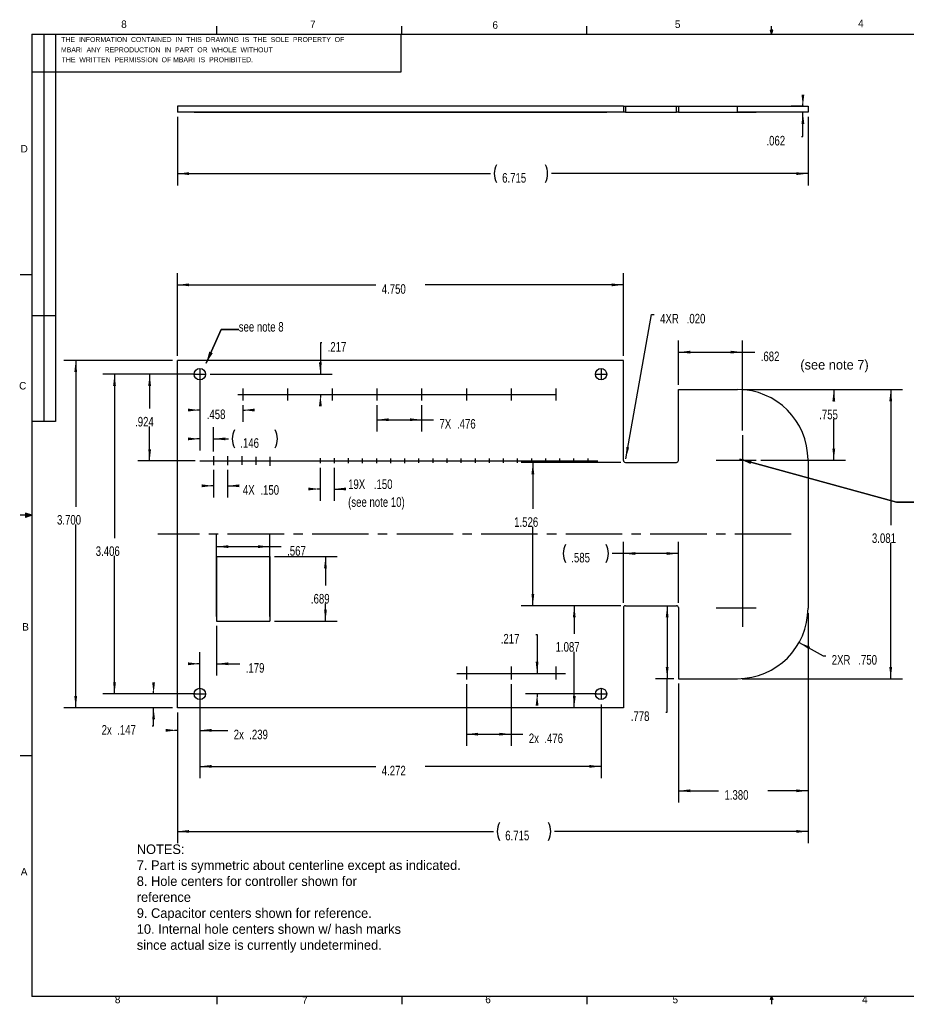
# Model space of a CAD drawing. Extents: x 0.5 to 16.5, y 0.3 to 10.8.
# Tile 1 of 3: x 0.5 to 9.9, y 0.3 to 10.8. Entities that reach past the tile are written whole.
import ezdxf

# ---------------------------------------------------------------- set-up
doc = ezdxf.new("R2010")
doc.units = 0
doc.header["$PDSIZE"] = -1
doc.linetypes.add('SLDCENTERLINES0', pattern=[0.75, 0.6, -0.05, 0.05, -0.05])
doc.layers.get('0').update_dxf_attribs({"linetype": 'CONTINUOUS'})
doc.layers.get('DEFPOINTS').update_dxf_attribs({"linetype": 'CONTINUOUS'})
doc.dimstyles.new('SLDDIMSTYLE0', dxfattribs={"dimtxt": 0.102, "dimasz": 0.125, "dimexe": 0.125, "dimexo": 0.0625, "dimgap": 0.0255, "dimtad": 0, "dimtih": 1, "dimtoh": 1, "dimdec": 3, "dimzin": 4, "dimtxsty": 'STANDARD', "dimcen": 0.09, "dimazin": 3, "dimtfac": 1, "dimtdec": 4, "dimtofl": 0, "dimtmove": 0, "dimatfit": 3, "dimtolj": 1, "dimtzin": 12})
doc.dimstyles.new('SLDDIMSTYLE1', dxfattribs={"dimtxt": 0.102, "dimasz": 0.125, "dimexe": 0.125, "dimexo": 0.0625, "dimgap": 0.0255, "dimtad": 0, "dimtih": 1, "dimtoh": 1, "dimdec": 3, "dimzin": 4, "dimtxsty": 'STANDARD', "dimcen": 0.09, "dimazin": 3, "dimtfac": 1, "dimtdec": 4, "dimtofl": 0, "dimtmove": 0, "dimatfit": 3, "dimtolj": 1, "dimtzin": 12})
doc.dimstyles.new('SLDDIMSTYLE2', dxfattribs={"dimtxt": 0.102, "dimasz": 0.125, "dimexe": 0.125, "dimexo": 0.0625, "dimgap": 0.0255, "dimtad": 0, "dimtih": 1, "dimtoh": 1, "dimdec": 3, "dimzin": 12, "dimtxsty": 'STANDARD', "dimcen": 0.09, "dimazin": 3, "dimtfac": 1, "dimtdec": 4, "dimtofl": 0, "dimtmove": 0, "dimatfit": 3, "dimtolj": 1, "dimtzin": 12})
doc.dimstyles.new('SLDDIMSTYLE3', dxfattribs={"dimtxt": 6, "dimasz": 0.125, "dimexe": 0, "dimexo": 0.0625, "dimgap": 1.5, "dimtad": 0, "dimtih": 1, "dimtoh": 1, "dimdec": 0, "dimzin": 0, "dimtxsty": 'STANDARD', "dimcen": 0.09, "dimazin": 3, "dimtfac": 1, "dimtdec": 0, "dimtofl": 0, "dimtmove": 0, "dimatfit": 3, "dimtolj": 1, "dimtzin": 0})

# ---------------------------------------------------------------- blocks, each defined once
blk = doc.blocks.new('*D4')
at = {"color": 0, "linetype": 'BYBLOCK'}
for p, q in [((2.124, 7.167), (0.967, 7.167)), ((1.092, 7.167), (1.092, 5.608)), ((1.092, 3.467), (1.092, 5.418)), ((2.124, 3.467), (0.967, 3.467))]:
    blk.add_line(p, q, dxfattribs=at)
for points in [[(1.092, 7.167), (1.077, 7.042), (1.107, 7.042)], [(1.092, 3.467), (1.107, 3.592), (1.077, 3.592)]]:
    blk.add_solid(points, dxfattribs=at)
at = {"layer": 'DEFPOINTS', "color": 0, "linetype": 'BYBLOCK'}
for p in [(2.174, 7.167), (2.174, 3.467)]:
    blk.add_point(p, dxfattribs=at)
at = {"color": 0, "linetype": 'BYBLOCK', "width": 0.75}
blk.add_text('3.700', height=0.102, dxfattribs=at).set_placement((0.893, 5.418))
blk = doc.blocks.new('*D5')
at = {"color": 0, "linetype": 'BYBLOCK'}
for p, q in [((2.174, 7.217), (2.174, 8.097)), ((6.924, 7.217), (6.924, 8.097)), ((2.174, 7.972), (4.287, 7.972)), ((6.924, 7.972), (4.811, 7.972))]:
    blk.add_line(p, q, dxfattribs=at)
for points in [[(2.174, 7.972), (2.299, 7.957), (2.299, 7.987)], [(6.924, 7.972), (6.799, 7.987), (6.799, 7.957)]]:
    blk.add_solid(points, dxfattribs=at)
at = {"layer": 'DEFPOINTS', "color": 0, "linetype": 'BYBLOCK'}
for p in [(2.174, 7.167), (6.924, 7.167)]:
    blk.add_point(p, dxfattribs=at)
at = {"color": 0, "linetype": 'BYBLOCK', "width": 0.75}
blk.add_text('4.750', height=0.102, dxfattribs=at).set_placement((4.35, 7.877))
blk = doc.blocks.new('*D6')
at = {"color": 0, "linetype": 'BYBLOCK'}
for p, q in [((7.509, 3.726), (7.509, 2.457)), ((8.889, 3.726), (8.889, 2.457)), ((7.509, 2.582), (7.937, 2.582)), ((8.889, 2.582), (8.46, 2.582))]:
    blk.add_line(p, q, dxfattribs=at)
for points in [[(7.509, 2.582), (7.634, 2.567), (7.634, 2.597)], [(8.889, 2.582), (8.764, 2.597), (8.764, 2.567)]]:
    blk.add_solid(points, dxfattribs=at)
at = {"layer": 'DEFPOINTS', "color": 0, "linetype": 'BYBLOCK'}
for p in [(7.509, 3.776), (8.889, 3.776)]:
    blk.add_point(p, dxfattribs=at)
at = {"color": 0, "linetype": 'BYBLOCK', "width": 0.75}
blk.add_text('1.380', height=0.102, dxfattribs=at).set_placement((7.999, 2.487))
blk = doc.blocks.new('*D7')
at = {"color": 0, "linetype": 'BYBLOCK'}
for p, q in [((8.794, 4.163), (9.049, 4.021)), ((9.049, 4.021), (9.079, 4.021))]:
    blk.add_line(p, q, dxfattribs=at)
blk.add_solid([(8.794, 4.163), (8.896, 4.089), (8.911, 4.115)], dxfattribs=at)
at = {"layer": 'DEFPOINTS', "color": 0, "linetype": 'BYBLOCK'}
for p in [(8.139, 4.526), (8.794, 4.163)]:
    blk.add_point(p, dxfattribs=at)
at = {"color": 0, "linetype": 'BYBLOCK', "width": 0.75}
for s, p in [('2XR', (9.141, 3.926)), ('.750', (9.424, 3.926))]:
    blk.add_text(s, height=0.102, dxfattribs=at).set_placement(p)
blk = doc.blocks.new('*D8')
at = {"color": 0, "linetype": 'BYBLOCK'}
for p, q in [((6.948, 6.12), (7.221, 7.656)), ((7.221, 7.656), (7.251, 7.656))]:
    blk.add_line(p, q, dxfattribs=at)
blk.add_solid([(6.948, 6.12), (6.984, 6.24), (6.955, 6.245)], dxfattribs=at)
at = {"layer": 'DEFPOINTS', "color": 0, "linetype": 'BYBLOCK'}
for p in [(6.944, 6.1), (6.948, 6.12)]:
    blk.add_point(p, dxfattribs=at)
at = {"color": 0, "linetype": 'BYBLOCK', "width": 0.75}
for s, p in [('4XR', (7.314, 7.561)), ('.020', (7.597, 7.561))]:
    blk.add_text(s, height=0.102, dxfattribs=at).set_placement(p)
blk = doc.blocks.new('*D9')
at = {"color": 0, "linetype": 'BYBLOCK'}
for p, q in [((6.894, 6.08), (5.834, 6.08)), ((5.959, 6.08), (5.959, 5.585)), ((5.959, 4.554), (5.959, 5.394)), ((6.894, 4.554), (5.834, 4.554))]:
    blk.add_line(p, q, dxfattribs=at)
for points in [[(5.959, 6.08), (5.944, 5.955), (5.974, 5.955)], [(5.959, 4.554), (5.974, 4.679), (5.944, 4.679)]]:
    blk.add_solid(points, dxfattribs=at)
at = {"layer": 'DEFPOINTS', "color": 0, "linetype": 'BYBLOCK'}
for p in [(6.944, 6.08), (6.944, 4.554)]:
    blk.add_point(p, dxfattribs=at)
at = {"color": 0, "linetype": 'BYBLOCK', "width": 0.75}
blk.add_text('1.526', height=0.102, dxfattribs=at).set_placement((5.76, 5.394))
blk = doc.blocks.new('*D10')
at = {"color": 0, "linetype": 'BYBLOCK'}
for p, q in [((7.509, 6.907), (7.509, 7.38)), ((8.19, 6.419), (8.19, 7.38)), ((7.509, 7.255), (8.19, 7.255)), ((8.19, 7.255), (8.322, 7.255))]:
    blk.add_line(p, q, dxfattribs=at)
for points in [[(7.509, 7.255), (7.634, 7.24), (7.634, 7.27)], [(8.19, 7.255), (8.065, 7.27), (8.065, 7.24)]]:
    blk.add_solid(points, dxfattribs=at)
at = {"layer": 'DEFPOINTS', "color": 0, "linetype": 'BYBLOCK'}
for p in [(7.509, 6.857), (8.19, 6.369)]:
    blk.add_point(p, dxfattribs=at)
at = {"color": 0, "linetype": 'BYBLOCK', "width": 0.75}
blk.add_text('.682', height=0.102, dxfattribs=at).set_placement((8.385, 7.159))
blk = doc.blocks.new('*D11')
at = {"color": 0, "linetype": 'BYBLOCK'}
for p, q in [((8.189, 6.857), (9.288, 6.857)), ((9.163, 6.857), (9.163, 6.731)), ((9.163, 6.103), (9.163, 6.54)), ((8.385, 6.103), (9.288, 6.103))]:
    blk.add_line(p, q, dxfattribs=at)
for points in [[(9.163, 6.857), (9.148, 6.732), (9.178, 6.732)], [(9.163, 6.103), (9.178, 6.228), (9.148, 6.228)]]:
    blk.add_solid(points, dxfattribs=at)
at = {"layer": 'DEFPOINTS', "color": 0, "linetype": 'BYBLOCK'}
for p in [(8.139, 6.857), (8.335, 6.103)]:
    blk.add_point(p, dxfattribs=at)
at = {"color": 0, "linetype": 'BYBLOCK', "width": 0.75}
blk.add_text('.755', height=0.102, dxfattribs=at).set_placement((9.008, 6.54))
blk = doc.blocks.new('*D12')
at = {"color": 0, "linetype": 'BYBLOCK'}
for p, q in [((8.189, 6.857), (9.894, 6.857)), ((9.769, 6.857), (9.769, 5.412)), ((9.769, 3.776), (9.769, 5.222)), ((8.189, 3.776), (9.894, 3.776))]:
    blk.add_line(p, q, dxfattribs=at)
for points in [[(9.769, 6.857), (9.754, 6.732), (9.784, 6.732)], [(9.769, 3.776), (9.784, 3.901), (9.754, 3.901)]]:
    blk.add_solid(points, dxfattribs=at)
at = {"layer": 'DEFPOINTS', "color": 0, "linetype": 'BYBLOCK'}
for p in [(8.139, 6.857), (8.139, 3.776)]:
    blk.add_point(p, dxfattribs=at)
at = {"color": 0, "linetype": 'BYBLOCK', "width": 0.75}
blk.add_text('3.081', height=0.102, dxfattribs=at).set_placement((9.569, 5.222))
blk = doc.blocks.new('*D13')
at = {"color": 0, "linetype": 'BYBLOCK'}
for p, q in [((7.389, 4.554), (7.389, 3.776)), ((7.459, 3.776), (7.264, 3.776)), ((7.389, 3.421), (7.389, 3.776)), ((7.374, 3.421), (7.389, 3.421))]:
    blk.add_line(p, q, dxfattribs=at)
for points in [[(7.389, 4.554), (7.374, 4.429), (7.404, 4.429)], [(7.389, 3.776), (7.404, 3.901), (7.374, 3.901)]]:
    blk.add_solid(points, dxfattribs=at)
at = {"layer": 'DEFPOINTS', "color": 0, "linetype": 'BYBLOCK'}
for p in [(7.489, 4.554), (7.509, 3.776)]:
    blk.add_point(p, dxfattribs=at)
at = {"color": 0, "linetype": 'BYBLOCK', "width": 0.75}
blk.add_text('.778', height=0.102, dxfattribs=at).set_placement((7.001, 3.326))
blk = doc.blocks.new('*D14')
at = {"color": 0, "linetype": 'BYBLOCK'}
for p, q in [((6.894, 4.554), (6.275, 4.554)), ((6.4, 4.554), (6.4, 4.255)), ((6.4, 3.467), (6.4, 4.064))]:
    blk.add_line(p, q, dxfattribs=at)
for points in [[(6.4, 4.554), (6.385, 4.429), (6.415, 4.429)], [(6.4, 3.467), (6.415, 3.592), (6.385, 3.592)]]:
    blk.add_solid(points, dxfattribs=at)
at = {"layer": 'DEFPOINTS', "color": 0, "linetype": 'BYBLOCK'}
for p in [(6.944, 4.554), (6.924, 3.467)]:
    blk.add_point(p, dxfattribs=at)
at = {"color": 0, "linetype": 'BYBLOCK', "width": 0.75}
blk.add_text('1.087', height=0.102, dxfattribs=at).set_placement((6.201, 4.064))
blk = doc.blocks.new('*D15')
at = {"color": 0, "linetype": 'BYBLOCK'}
for p, q in [((2.363, 7.02), (1.754, 7.02)), ((1.879, 7.02), (1.879, 6.653)), ((1.879, 6.096), (1.879, 6.463)), ((2.363, 6.096), (1.754, 6.096))]:
    blk.add_line(p, q, dxfattribs=at)
for points in [[(1.879, 7.02), (1.864, 6.895), (1.894, 6.895)], [(1.879, 6.096), (1.894, 6.221), (1.864, 6.221)]]:
    blk.add_solid(points, dxfattribs=at)
at = {"layer": 'DEFPOINTS', "color": 0, "linetype": 'BYBLOCK'}
for p in [(2.413, 7.02), (2.413, 6.096)]:
    blk.add_point(p, dxfattribs=at)
at = {"color": 0, "linetype": 'BYBLOCK', "width": 0.75}
blk.add_text('.924', height=0.102, dxfattribs=at).set_placement((1.724, 6.463))
blk = doc.blocks.new('*D16')
at = {"color": 0, "linetype": 'BYBLOCK'}
for p, q in [((2.559, 6), (2.559, 5.706)), ((2.709, 6), (2.709, 5.706)), ((2.559, 5.831), (2.529, 5.831)), ((2.709, 5.831), (2.81, 5.831))]:
    blk.add_line(p, q, dxfattribs=at)
for points in [[(2.559, 5.831), (2.434, 5.846), (2.434, 5.816)], [(2.709, 5.831), (2.834, 5.816), (2.834, 5.846)]]:
    blk.add_solid(points, dxfattribs=at)
at = {"layer": 'DEFPOINTS', "color": 0, "linetype": 'BYBLOCK'}
for p in [(2.559, 6.05), (2.709, 6.05)]:
    blk.add_point(p, dxfattribs=at)
at = {"color": 0, "linetype": 'BYBLOCK', "width": 0.75}
for s, p in [('4X', (2.872, 5.736)), ('.150', (3.058, 5.736))]:
    blk.add_text(s, height=0.102, dxfattribs=at).set_placement(p)
blk = doc.blocks.new('*D17')
at = {"color": 0, "linetype": 'BYBLOCK'}
for p, q in [((3.693, 6.021), (3.693, 5.672)), ((3.843, 6.021), (3.843, 5.672)), ((3.693, 5.797), (3.663, 5.797)), ((3.843, 5.797), (3.929, 5.797))]:
    blk.add_line(p, q, dxfattribs=at)
for points in [[(3.693, 5.797), (3.568, 5.812), (3.568, 5.782)], [(3.843, 5.797), (3.968, 5.782), (3.968, 5.812)]]:
    blk.add_solid(points, dxfattribs=at)
at = {"layer": 'DEFPOINTS', "color": 0, "linetype": 'BYBLOCK'}
for p in [(3.693, 6.071), (3.843, 6.071)]:
    blk.add_point(p, dxfattribs=at)
at = {"color": 0, "linetype": 'BYBLOCK', "width": 0.75}
for s, p in [('19X', (3.992, 5.797)), ('.150', (4.266, 5.797)), ('(see note 10)', (3.992, 5.607))]:
    blk.add_text(s, height=0.102, dxfattribs=at).set_placement(p)
blk = doc.blocks.new('*D18')
at = {"color": 0, "linetype": 'BYBLOCK'}
for p, q in [((2.413, 6.97), (2.413, 6.206)), ((2.559, 6.196), (2.559, 6.456)), ((2.413, 6.331), (2.383, 6.331)), ((2.559, 6.331), (2.719, 6.331))]:
    blk.add_line(p, q, dxfattribs=at)
for centre, start, end in [((2.972, 6.331), 153.4349, 206.5651), ((3.026, 6.331), 333.4349, 26.5651)]:
    blk.add_arc(centre, 0.213, start, end, dxfattribs=at)
for points in [[(2.413, 6.331), (2.288, 6.346), (2.288, 6.316)], [(2.559, 6.331), (2.684, 6.316), (2.684, 6.346)]]:
    blk.add_solid(points, dxfattribs=at)
at = {"layer": 'DEFPOINTS', "color": 0, "linetype": 'BYBLOCK'}
for p in [(2.413, 7.02), (2.559, 6.146)]:
    blk.add_point(p, dxfattribs=at)
at = {"color": 0, "linetype": 'BYBLOCK', "width": 0.75}
blk.add_text('.146', height=0.102, dxfattribs=at).set_placement((2.844, 6.236))
blk = doc.blocks.new('*D19')
at = {"color": 0, "linetype": 'BYBLOCK'}
for p, q in [((3.712, 7.356), (3.697, 7.356)), ((3.697, 7.356), (3.697, 7.02)), ((2.524, 7.02), (3.822, 7.02)), ((3.697, 6.803), (3.697, 6.773))]:
    blk.add_line(p, q, dxfattribs=at)
for points in [[(3.697, 7.02), (3.712, 7.145), (3.682, 7.145)], [(3.697, 6.803), (3.682, 6.678), (3.712, 6.678)]]:
    blk.add_solid(points, dxfattribs=at)
at = {"layer": 'DEFPOINTS', "color": 0, "linetype": 'BYBLOCK'}
for p in [(2.474, 7.02), (2.818, 6.803)]:
    blk.add_point(p, dxfattribs=at)
at = {"color": 0, "linetype": 'BYBLOCK', "width": 0.75}
blk.add_text('.217', height=0.102, dxfattribs=at).set_placement((3.774, 7.261))
blk = doc.blocks.new('*D20')
at = {"color": 0, "linetype": 'BYBLOCK'}
for p, q in [((2.413, 6.97), (2.413, 6.513)), ((2.413, 6.638), (2.383, 6.638)), ((2.871, 6.691), (2.871, 6.513)), ((2.871, 6.638), (2.901, 6.638))]:
    blk.add_line(p, q, dxfattribs=at)
for points in [[(2.413, 6.638), (2.288, 6.653), (2.288, 6.623)], [(2.871, 6.638), (2.996, 6.623), (2.996, 6.653)]]:
    blk.add_solid(points, dxfattribs=at)
at = {"layer": 'DEFPOINTS', "color": 0, "linetype": 'BYBLOCK'}
for p in [(2.413, 7.02), (2.871, 6.741)]:
    blk.add_point(p, dxfattribs=at)
at = {"color": 0, "linetype": 'BYBLOCK', "width": 0.75}
blk.add_text('.458', height=0.102, dxfattribs=at).set_placement((2.487, 6.542))
blk = doc.blocks.new('*D21')
at = {"color": 0, "linetype": 'BYBLOCK'}
for p, q in [((4.299, 6.691), (4.299, 6.41)), ((4.775, 6.691), (4.775, 6.41)), ((4.299, 6.535), (4.775, 6.535)), ((4.775, 6.535), (4.902, 6.535))]:
    blk.add_line(p, q, dxfattribs=at)
for points in [[(4.299, 6.535), (4.424, 6.52), (4.424, 6.55)], [(4.775, 6.535), (4.65, 6.55), (4.65, 6.52)]]:
    blk.add_solid(points, dxfattribs=at)
at = {"layer": 'DEFPOINTS', "color": 0, "linetype": 'BYBLOCK'}
for p in [(4.299, 6.741), (4.775, 6.741)]:
    blk.add_point(p, dxfattribs=at)
at = {"color": 0, "linetype": 'BYBLOCK', "width": 0.75}
for s, p in [('7X', (4.965, 6.44)), ('.476', (5.151, 6.44))]:
    blk.add_text(s, height=0.102, dxfattribs=at).set_placement(p)
blk = doc.blocks.new('*D22')
at = {"color": 0, "linetype": 'BYBLOCK'}
for p, q in [((3.209, 5.077), (3.876, 5.077)), ((3.751, 5.077), (3.751, 4.768)), ((3.751, 4.388), (3.751, 4.577)), ((3.209, 4.388), (3.876, 4.388))]:
    blk.add_line(p, q, dxfattribs=at)
for points in [[(3.751, 5.077), (3.736, 4.952), (3.766, 4.952)], [(3.751, 4.388), (3.766, 4.513), (3.736, 4.513)]]:
    blk.add_solid(points, dxfattribs=at)
at = {"layer": 'DEFPOINTS', "color": 0, "linetype": 'BYBLOCK'}
for p in [(3.159, 5.077), (3.159, 4.388)]:
    blk.add_point(p, dxfattribs=at)
at = {"color": 0, "linetype": 'BYBLOCK', "width": 0.75}
blk.add_text('.689', height=0.102, dxfattribs=at).set_placement((3.596, 4.577))
blk = doc.blocks.new('*D23')
at = {"color": 0, "linetype": 'BYBLOCK'}
for p, q in [((2.592, 4.438), (2.592, 5.308)), ((3.159, 4.438), (3.159, 5.308)), ((2.592, 5.183), (3.159, 5.183)), ((3.159, 5.183), (3.281, 5.183))]:
    blk.add_line(p, q, dxfattribs=at)
for points in [[(2.592, 5.183), (2.717, 5.168), (2.717, 5.198)], [(3.159, 5.183), (3.034, 5.198), (3.034, 5.168)]]:
    blk.add_solid(points, dxfattribs=at)
at = {"layer": 'DEFPOINTS', "color": 0, "linetype": 'BYBLOCK'}
for p in [(2.592, 4.388), (3.159, 4.388)]:
    blk.add_point(p, dxfattribs=at)
at = {"color": 0, "linetype": 'BYBLOCK', "width": 0.75}
blk.add_text('.567', height=0.102, dxfattribs=at).set_placement((3.343, 5.087))
blk = doc.blocks.new('*D24')
at = {"color": 0, "linetype": 'BYBLOCK'}
for p, q in [((2.303, 3.614), (1.796, 3.614)), ((1.921, 3.614), (1.921, 3.644)), ((2.124, 3.467), (1.796, 3.467)), ((1.921, 3.275), (1.921, 3.467)), ((1.906, 3.275), (1.921, 3.275))]:
    blk.add_line(p, q, dxfattribs=at)
for points in [[(1.921, 3.614), (1.936, 3.739), (1.906, 3.739)], [(1.921, 3.467), (1.906, 3.342), (1.936, 3.342)]]:
    blk.add_solid(points, dxfattribs=at)
at = {"layer": 'DEFPOINTS', "color": 0, "linetype": 'BYBLOCK'}
for p in [(2.353, 3.614), (2.174, 3.467)]:
    blk.add_point(p, dxfattribs=at)
at = {"color": 0, "linetype": 'BYBLOCK', "width": 0.75}
for s, p in [('2x', (1.368, 3.18)), ('.147', (1.534, 3.18))]:
    blk.add_text(s, height=0.102, dxfattribs=at).set_placement(p)
blk = doc.blocks.new('*D25')
at = {"color": 0, "linetype": 'BYBLOCK'}
for p, q in [((2.413, 3.564), (2.413, 3.101)), ((2.174, 3.417), (2.174, 3.101)), ((2.174, 3.226), (2.144, 3.226)), ((2.413, 3.226), (2.711, 3.226))]:
    blk.add_line(p, q, dxfattribs=at)
for points in [[(2.174, 3.226), (2.049, 3.241), (2.049, 3.211)], [(2.413, 3.226), (2.538, 3.211), (2.538, 3.241)]]:
    blk.add_solid(points, dxfattribs=at)
at = {"layer": 'DEFPOINTS', "color": 0, "linetype": 'BYBLOCK'}
for p in [(2.413, 3.614), (2.174, 3.467)]:
    blk.add_point(p, dxfattribs=at)
at = {"color": 0, "linetype": 'BYBLOCK', "width": 0.75}
for s, p in [('2x', (2.774, 3.131)), ('.239', (2.939, 3.131))]:
    blk.add_text(s, height=0.102, dxfattribs=at).set_placement(p)
blk = doc.blocks.new('*D26')
at = {"color": 0, "linetype": 'BYBLOCK'}
for p, q in [((2.592, 4.338), (2.592, 3.81)), ((2.413, 3.664), (2.413, 4.06)), ((2.413, 3.935), (2.383, 3.935)), ((2.592, 3.935), (2.84, 3.935))]:
    blk.add_line(p, q, dxfattribs=at)
for points in [[(2.413, 3.935), (2.288, 3.95), (2.288, 3.92)], [(2.592, 3.935), (2.717, 3.92), (2.717, 3.95)]]:
    blk.add_solid(points, dxfattribs=at)
at = {"layer": 'DEFPOINTS', "color": 0, "linetype": 'BYBLOCK'}
for p in [(2.592, 4.388), (2.413, 3.614)]:
    blk.add_point(p, dxfattribs=at)
at = {"color": 0, "linetype": 'BYBLOCK', "width": 0.75}
blk.add_text('.179', height=0.102, dxfattribs=at).set_placement((2.902, 3.84))
blk = doc.blocks.new('*D27')
at = {"color": 0, "linetype": 'BYBLOCK'}
for p, q in [((5.989, 4.246), (6.004, 4.246)), ((6.004, 4.246), (6.004, 3.831)), ((6.635, 3.614), (5.879, 3.614)), ((6.004, 3.614), (6.004, 3.584))]:
    blk.add_line(p, q, dxfattribs=at)
for points in [[(6.004, 3.831), (6.019, 3.956), (5.989, 3.956)], [(6.004, 3.614), (5.989, 3.489), (6.019, 3.489)]]:
    blk.add_solid(points, dxfattribs=at)
at = {"layer": 'DEFPOINTS', "color": 0, "linetype": 'BYBLOCK'}
for p in [(6.308, 3.831), (6.685, 3.614)]:
    blk.add_point(p, dxfattribs=at)
at = {"color": 0, "linetype": 'BYBLOCK', "width": 0.75}
blk.add_text('.217', height=0.102, dxfattribs=at).set_placement((5.617, 4.151))
blk = doc.blocks.new('*D28')
at = {"color": 0, "linetype": 'BYBLOCK'}
for p, q in [((5.251, 3.717), (5.251, 3.06)), ((5.727, 3.717), (5.727, 3.06)), ((5.251, 3.185), (5.727, 3.185)), ((5.727, 3.185), (5.853, 3.185))]:
    blk.add_line(p, q, dxfattribs=at)
for points in [[(5.251, 3.185), (5.376, 3.17), (5.376, 3.2)], [(5.727, 3.185), (5.602, 3.2), (5.602, 3.17)]]:
    blk.add_solid(points, dxfattribs=at)
at = {"layer": 'DEFPOINTS', "color": 0, "linetype": 'BYBLOCK'}
for p in [(5.251, 3.767), (5.727, 3.767)]:
    blk.add_point(p, dxfattribs=at)
at = {"color": 0, "linetype": 'BYBLOCK', "width": 0.75}
for s, p in [('2x', (5.916, 3.09)), ('.476', (6.081, 3.09))]:
    blk.add_text(s, height=0.102, dxfattribs=at).set_placement(p)
blk = doc.blocks.new('*D29')
at = {"color": 0, "linetype": 'BYBLOCK'}
for p, q in [((2.413, 3.503), (2.413, 2.717)), ((6.685, 3.503), (6.685, 2.717)), ((2.413, 2.842), (4.287, 2.842)), ((6.685, 2.842), (4.811, 2.842))]:
    blk.add_line(p, q, dxfattribs=at)
for points in [[(2.413, 2.842), (2.538, 2.827), (2.538, 2.857)], [(6.685, 2.842), (6.56, 2.857), (6.56, 2.827)]]:
    blk.add_solid(points, dxfattribs=at)
at = {"layer": 'DEFPOINTS', "color": 0, "linetype": 'BYBLOCK'}
for p in [(2.413, 3.553), (6.685, 3.553)]:
    blk.add_point(p, dxfattribs=at)
at = {"color": 0, "linetype": 'BYBLOCK', "width": 0.75}
blk.add_text('4.272', height=0.102, dxfattribs=at).set_placement((4.35, 2.746))
blk = doc.blocks.new('*D30')
at = {"color": 0, "linetype": 'BYBLOCK'}
for p, q in [((2.363, 7.02), (1.38, 7.02)), ((1.505, 7.02), (1.505, 5.275)), ((1.505, 3.614), (1.505, 5.084)), ((2.363, 3.614), (1.38, 3.614))]:
    blk.add_line(p, q, dxfattribs=at)
for points in [[(1.505, 7.02), (1.49, 6.895), (1.52, 6.895)], [(1.505, 3.614), (1.52, 3.739), (1.49, 3.739)]]:
    blk.add_solid(points, dxfattribs=at)
at = {"layer": 'DEFPOINTS', "color": 0, "linetype": 'BYBLOCK'}
for p in [(2.413, 7.02), (2.413, 3.614)]:
    blk.add_point(p, dxfattribs=at)
at = {"color": 0, "linetype": 'BYBLOCK', "width": 0.75}
blk.add_text('3.406', height=0.102, dxfattribs=at).set_placement((1.305, 5.084))
blk = doc.blocks.new('*D31')
at = {"color": 0, "linetype": 'BYBLOCK'}
for p, q in [((8.889, 4.476), (8.889, 2.024)), ((2.174, 3.417), (2.174, 2.024)), ((2.174, 2.149), (5.54, 2.149)), ((8.889, 2.149), (6.189, 2.149))]:
    blk.add_line(p, q, dxfattribs=at)
for centre, start, end in [((5.793, 2.149), 153.4349, 206.5651), ((5.936, 2.149), 333.4349, 26.5651)]:
    blk.add_arc(centre, 0.213, start, end, dxfattribs=at)
for points in [[(2.174, 2.149), (2.299, 2.134), (2.299, 2.164)], [(8.889, 2.149), (8.764, 2.164), (8.764, 2.134)]]:
    blk.add_solid(points, dxfattribs=at)
at = {"layer": 'DEFPOINTS', "color": 0, "linetype": 'BYBLOCK'}
for p in [(8.889, 4.526), (2.174, 3.467)]:
    blk.add_point(p, dxfattribs=at)
at = {"color": 0, "linetype": 'BYBLOCK', "width": 0.75}
blk.add_text('6.715', height=0.102, dxfattribs=at).set_placement((5.665, 2.054))
blk = doc.blocks.new('*D32')
at = {"color": 0, "linetype": 'BYBLOCK'}
for p, q in [((6.924, 4.584), (6.924, 5.235)), ((7.509, 4.584), (7.509, 5.235)), ((6.924, 5.11), (6.803, 5.11)), ((7.509, 5.11), (6.924, 5.11))]:
    blk.add_line(p, q, dxfattribs=at)
for centre, start, end in [((6.496, 5.11), 153.4349, 206.5651), ((6.55, 5.11), 333.4349, 26.5651)]:
    blk.add_arc(centre, 0.213, start, end, dxfattribs=at)
for points in [[(6.924, 5.11), (7.049, 5.095), (7.049, 5.125)], [(7.509, 5.11), (7.384, 5.125), (7.384, 5.095)]]:
    blk.add_solid(points, dxfattribs=at)
at = {"layer": 'DEFPOINTS', "color": 0, "linetype": 'BYBLOCK'}
for p in [(6.924, 4.534), (7.509, 4.534)]:
    blk.add_point(p, dxfattribs=at)
at = {"color": 0, "linetype": 'BYBLOCK', "width": 0.75}
blk.add_text('.585', height=0.102, dxfattribs=at).set_placement((6.368, 5.015))
blk = doc.blocks.new('NOTE92')
at = {"color": 0, "linetype": 'BYBLOCK'}
for p, q in [((-0.188, 0), (-0.345, -0.358)), ((0, 0), (-0.188, 0))]:
    blk.add_line(p, q, dxfattribs=at)
blk.add_solid([(-0.345, -0.358), (-0.281, -0.25), (-0.309, -0.237)], dxfattribs=at)
at = {"color": 0, "linetype": 'BYBLOCK', "width": 0.75}
blk.add_text('see note 8', height=0.102, dxfattribs=at).set_placement((0, -0.023))
blk = doc.blocks.new('NOTE93')
at = {"color": 0, "linetype": 'BYBLOCK'}
for p, q in [((-0.188, 0), (-1.859, 0.458)), ((0, 0), (-0.188, 0))]:
    blk.add_line(p, q, dxfattribs=at)
blk.add_solid([(-1.859, 0.458), (-1.742, 0.41), (-1.734, 0.439)], dxfattribs=at)
at = {"color": 0, "linetype": 'BYBLOCK', "width": 0.75}
blk.add_text('See note 9', height=0.102, dxfattribs=at).set_placement((0, -0.022))
blk = doc.blocks.new('*D35')
at = {"color": 0, "linetype": 'BYBLOCK'}
for p, q in [((8.839, 9.874), (8.709, 9.874)), ((8.834, 9.874), (8.834, 9.904)), ((8.839, 9.812), (8.709, 9.812)), ((8.834, 9.552), (8.834, 9.812)), ((8.819, 9.552), (8.834, 9.552))]:
    blk.add_line(p, q, dxfattribs=at)
for points in [[(8.834, 9.874), (8.849, 9.999), (8.819, 9.999)], [(8.834, 9.812), (8.819, 9.687), (8.849, 9.687)]]:
    blk.add_solid(points, dxfattribs=at)
at = {"layer": 'DEFPOINTS', "color": 0, "linetype": 'BYBLOCK'}
for p in [(8.889, 9.874), (8.889, 9.812)]:
    blk.add_point(p, dxfattribs=at)
at = {"color": 0, "linetype": 'BYBLOCK', "width": 0.75}
blk.add_text('.062', height=0.102, dxfattribs=at).set_placement((8.446, 9.457))
blk = doc.blocks.new('*D36')
at = {"color": 0, "linetype": 'BYBLOCK'}
for p, q in [((2.174, 9.762), (2.174, 9.032)), ((8.889, 9.762), (8.889, 9.032)), ((2.174, 9.157), (5.507, 9.157)), ((8.889, 9.157), (6.156, 9.157))]:
    blk.add_line(p, q, dxfattribs=at)
for centre, start, end in [((5.761, 9.157), 153.4349, 206.5651), ((5.903, 9.157), 333.4349, 26.5651)]:
    blk.add_arc(centre, 0.213, start, end, dxfattribs=at)
for points in [[(2.174, 9.157), (2.299, 9.142), (2.299, 9.172)], [(8.889, 9.157), (8.764, 9.172), (8.764, 9.142)]]:
    blk.add_solid(points, dxfattribs=at)
at = {"layer": 'DEFPOINTS', "color": 0, "linetype": 'BYBLOCK'}
for p in [(2.174, 9.812), (8.889, 9.812)]:
    blk.add_point(p, dxfattribs=at)
at = {"color": 0, "linetype": 'BYBLOCK', "width": 0.75}
blk.add_text('6.715', height=0.102, dxfattribs=at).set_placement((5.632, 9.061))

msp = doc.modelspace()

# ---------------------------------------------------------------- linework, layer by layer
at = {"color": 5, "linetype": 'CONTINUOUS'}
for p, q in [((2.5948, 10.6421), (2.5948, 10.7269)), ((4.5635, 10.6421), (4.5635, 10.7269)), ((6.5323, 10.6421), (6.5323, 10.7269)), ((8.501, 10.6421), (8.501, 10.7269)), ((0.6263, 10.6421), (16.3763, 10.6421)), ((0.6263, 10.6421), (0.6263, 0.3921)), ((0.7513, 10.6421), (0.7513, 6.5171)), ((0.8763, 10.6421), (0.8763, 6.5171)), ((4.5565, 10.2404), (4.5565, 10.6421)), ((8.501, 10.6421), (8.4878, 10.684)), ((8.5136, 10.684), (8.4878, 10.684)), ((8.494, 10.684), (8.501, 10.6421)), ((8.501, 10.6421), (8.5136, 10.684)), ((8.5059, 10.684), (8.501, 10.6421)), ((0.6263, 10.2404), (4.5565, 10.2404)), ((0.6263, 8.0796), (0.5013, 8.0796)), ((0.8763, 7.6421), (0.6263, 7.6421)), ((0.8763, 6.5171), (0.6263, 6.5171)), ((0.6263, 5.5171), (0.5013, 5.5171)), ((0.5591, 5.5411), (0.5591, 5.4945)), ((0.6263, 5.5171), (0.5591, 5.5411)), ((0.6263, 5.5171), (0.5591, 5.5261)), ((0.6263, 5.5171), (0.5591, 5.5068)), ((0.6263, 5.5171), (0.5591, 5.4945)), ((0.6263, 2.9546), (0.5013, 2.9546)), ((16.3763, 0.3921), (0.6263, 0.3921)), ((2.5948, 0.3921), (2.5948, 0.3073)), ((4.5635, 0.3921), (4.5635, 0.3073)), ((6.5323, 0.3921), (6.5323, 0.3073)), ((8.4878, 0.3575), (8.501, 0.3921)), ((8.5136, 0.3575), (8.4878, 0.3575)), ((8.501, 0.3921), (8.501, 0.3073)), ((8.501, 0.3921), (8.5136, 0.3575))]:
    msp.add_line(p, q, dxfattribs=at)
at = {"color": 7, "linetype": 'CONTINUOUS'}
for p, q in [((2.1741, 9.8739), (2.1741, 9.8119)), ((6.9241, 9.8739), (2.1741, 9.8739)), ((6.9241, 9.8739), (6.9241, 9.8119)), ((6.9241, 9.8739), (6.9441, 9.8739)), ((6.9441, 9.8739), (6.9441, 9.8119)), ((6.9441, 9.8739), (7.4886, 9.8739)), ((7.4886, 9.8119), (7.4886, 9.8739)), ((7.4886, 9.8739), (7.5086, 9.8739)), ((7.5086, 9.8739), (7.5086, 9.8119)), ((7.5086, 9.8739), (8.1386, 9.8739)), ((8.1386, 9.8119), (8.1386, 9.8739)), ((8.1386, 9.8739), (8.8886, 9.8739)), ((8.8886, 9.8739), (8.8886, 9.8119)), ((6.9241, 9.8119), (2.1741, 9.8119)), ((2.3526, 9.8119), (2.4736, 9.8119)), ((2.3526, 9.8119), (2.4736, 9.8119)), ((2.4733, 9.8119), (2.3528, 9.8119)), ((2.4733, 9.8119), (2.3528, 9.8119)), ((2.4131, 9.8119), (2.4131, 9.8119)), ((2.4131, 9.8119), (2.4131, 9.8119)), ((2.4131, 9.8119), (6.6491, 9.8119)), ((2.5591, 9.8119), (2.5591, 9.8119)), ((2.5921, 9.8119), (3.1591, 9.8119)), ((2.5921, 9.8119), (2.5921, 9.8119)), ((2.5921, 9.8119), (3.1591, 9.8119)), ((2.7091, 9.8119), (2.7091, 9.8119)), ((2.8176, 9.8119), (6.2031, 9.8119)), ((2.8591, 9.8119), (2.8591, 9.8119)), ((2.8711, 9.8119), (2.8711, 9.8119)), ((3.0091, 9.8119), (3.0091, 9.8119)), ((3.1591, 9.8119), (3.1591, 9.8119)), ((3.1591, 9.8119), (3.1591, 9.8119)), ((3.3471, 9.8119), (3.3471, 9.8119)), ((3.6931, 9.8119), (3.6931, 9.8119)), ((3.8231, 9.8119), (3.8231, 9.8119)), ((3.8431, 9.8119), (3.8431, 9.8119)), ((3.9931, 9.8119), (3.9931, 9.8119)), ((4.1431, 9.8119), (4.1431, 9.8119)), ((4.2931, 9.8119), (4.2931, 9.8119)), ((4.2991, 9.8119), (4.2991, 9.8119)), ((4.4431, 9.8119), (4.4431, 9.8119)), ((4.5931, 9.8119), (4.5931, 9.8119)), ((4.7431, 9.8119), (4.7431, 9.8119)), ((4.7751, 9.8119), (4.7751, 9.8119)), ((4.8931, 9.8119), (4.8931, 9.8119)), ((5.0431, 9.8119), (5.0431, 9.8119)), ((5.1486, 9.8119), (6.3081, 9.8119)), ((5.1931, 9.8119), (5.1931, 9.8119)), ((5.2511, 9.8119), (5.2511, 9.8119)), ((5.2511, 9.8119), (5.2511, 9.8119)), ((5.3431, 9.8119), (5.3431, 9.8119)), ((5.4931, 9.8119), (5.4931, 9.8119)), ((5.6431, 9.8119), (5.6431, 9.8119)), ((5.7271, 9.8119), (5.7271, 9.8119)), ((5.7271, 9.8119), (5.7271, 9.8119)), ((5.7931, 9.8119), (5.7931, 9.8119)), ((5.9431, 9.8119), (5.9431, 9.8119)), ((6.0931, 9.8119), (6.0931, 9.8119)), ((6.2031, 9.8119), (6.2031, 9.8119)), ((6.2031, 9.8119), (6.2031, 9.8119)), ((6.2431, 9.8119), (6.2431, 9.8119)), ((6.3931, 9.8119), (6.3931, 9.8119)), ((6.5431, 9.8119), (6.5431, 9.8119)), ((6.6246, 9.8119), (6.7456, 9.8119)), ((6.6246, 9.8119), (6.7456, 9.8119)), ((6.7453, 9.8119), (6.6248, 9.8119)), ((6.7453, 9.8119), (6.6248, 9.8119)), ((6.6851, 9.8119), (6.6851, 9.8119)), ((6.6851, 9.8119), (6.6851, 9.8119)), ((6.9441, 9.8119), (6.9241, 9.8119)), ((6.9441, 9.8119), (7.4886, 9.8119)), ((7.5086, 9.8119), (7.4886, 9.8119)), ((7.5086, 9.8119), (8.1386, 9.8119)), ((7.9111, 9.8119), (8.3351, 9.8119)), ((7.9111, 9.8119), (8.3351, 9.8119)), ((8.8886, 9.8119), (8.1386, 9.8119)), ((8.1901, 9.8119), (8.1901, 9.8119)), ((6.9241, 7.1669), (2.1741, 7.1669)), ((2.1741, 3.4669), (2.1741, 7.1669)), ((6.9241, 6.0999), (6.9241, 7.1669)), ((2.4131, 7.0804), (2.4131, 6.9594)), ((6.6851, 7.0804), (6.6851, 6.9594)), ((2.3526, 7.0199), (2.4736, 7.0199)), ((6.6246, 7.0199), (6.7456, 7.0199)), ((2.8711, 6.8669), (2.8711, 6.7409)), ((3.3471, 6.8669), (3.3471, 6.7409)), ((3.8231, 6.8669), (3.8231, 6.7409)), ((4.2991, 6.8669), (4.2991, 6.7409)), ((4.7751, 6.8669), (4.7751, 6.7409)), ((5.2511, 6.8669), (5.2511, 6.7409)), ((5.7271, 6.8669), (5.7271, 6.7409)), ((6.2031, 6.8669), (6.2031, 6.7409)), ((7.5086, 6.8574), (8.1386, 6.8574)), ((7.5086, 6.0999), (7.5086, 6.8574)), ((2.8176, 6.8029), (6.2031, 6.8029)), ((8.1901, 6.3694), (8.1901, 4.3274)), ((2.4131, 6.0959), (6.6491, 6.0959)), ((2.5591, 6.1464), (2.5591, 6.0499)), ((2.7091, 6.1464), (2.7091, 6.0499)), ((2.8591, 6.1464), (2.8591, 6.0559)), ((3.0091, 6.1399), (3.0091, 6.0559)), ((3.1591, 6.1399), (3.1591, 6.0424)), ((3.6931, 6.1264), (3.6931, 6.0709)), ((3.8431, 6.1264), (3.8431, 6.0709)), ((3.9931, 6.1264), (3.9931, 6.0709)), ((4.1431, 6.1209), (4.1431, 6.0709)), ((4.2931, 6.1209), (4.2931, 6.0709)), ((4.4431, 6.1209), (4.4431, 6.0709)), ((4.5931, 6.1209), (4.5931, 6.0709)), ((4.7431, 6.1209), (4.7431, 6.0759)), ((4.8931, 6.1209), (4.8931, 6.0759)), ((5.0431, 6.1209), (5.0431, 6.0759)), ((5.1931, 6.1209), (5.1931, 6.0759)), ((5.3431, 6.1209), (5.3431, 6.0759)), ((5.4931, 6.1209), (5.4931, 6.0759)), ((5.6431, 6.1209), (5.6431, 6.0759)), ((5.7931, 6.1209), (5.7931, 6.0759)), ((5.9431, 6.1209), (5.9431, 6.0759)), ((6.0931, 6.1209), (6.0931, 6.0759)), ((6.2431, 6.1209), (6.2431, 6.0759)), ((6.3931, 6.1209), (6.3931, 6.0759)), ((6.5431, 6.1209), (6.5431, 6.0759)), ((7.9111, 6.1029), (8.3351, 6.1029)), ((8.8886, 6.1074), (8.8886, 4.5264)), ((6.9441, 6.0799), (7.4886, 6.0799)), ((2.5921, 5.0769), (3.1591, 5.0769)), ((2.5921, 5.0769), (2.5921, 4.3879)), ((3.1591, 5.0769), (3.1591, 4.3879)), ((6.9241, 4.5339), (6.9241, 3.4669)), ((6.9441, 4.5539), (7.4886, 4.5539)), ((7.5086, 4.5339), (7.5086, 3.7764)), ((7.9111, 4.5309), (8.3351, 4.5309)), ((2.5921, 4.3879), (3.1591, 4.3879)), ((5.2511, 3.9059), (5.2511, 3.7669)), ((5.7271, 3.9059), (5.7271, 3.7669)), ((6.2031, 3.9059), (6.2031, 3.7669)), ((5.1486, 3.8309), (6.3081, 3.8309)), ((7.5086, 3.7764), (8.1386, 3.7764)), ((2.4131, 3.6744), (2.4131, 3.5534)), ((6.6851, 3.6744), (6.6851, 3.5534)), ((2.3526, 3.6139), (2.4736, 3.6139)), ((6.6246, 3.6139), (6.7456, 3.6139)), ((6.9241, 3.4669), (2.1741, 3.4669))]:
    msp.add_line(p, q, dxfattribs=at)
at = {"color": 5, "linetype": 'SLDCENTERLINES0'}
msp.add_line((8.7096, 5.3169), (1.9679, 5.3169), dxfattribs=at)
at = {"color": 7, "linetype": 'CONTINUOUS'}
for centre in [(2.4131, 7.0199), (6.6851, 7.0199), (2.4131, 3.6139), (6.6851, 3.6139)]:
    msp.add_circle(centre, 0.0605, dxfattribs=at)
for centre, radius, start, end in [((8.1386, 6.1074), 0.75, 0, 90), ((6.9441, 6.0999), 0.02, 180, 270), ((7.4886, 6.0999), 0.02, 270, 0), ((6.9441, 4.5339), 0.02, 90, 180), ((7.4886, 4.5339), 0.02, 0, 90), ((8.1386, 4.5264), 0.75, 270, 0)]:
    msp.add_arc(centre, radius, start, end, dxfattribs=at)

# ---------------------------------------------------------------- block references
for name, p in [('NOTE92', (2.8276, 7.4966)), ('NOTE93', (10.0202, 5.6584))]:
    msp.add_blockref(name, p)

# ---------------------------------------------------------------- texts
at = {"color": 7, "attachment_point": 1}
for s, insert, char_height in [('8', (1.5763, 10.7884), 0.0797), ('7', (3.5864, 10.7864), 0.0797), ('6', (5.5287, 10.7799), 0.0797), ('5', (7.4709, 10.7884), 0.0797), ('4', (9.4217, 10.7968), 0.0797), ('THE  INFORMATION  CONTAINED  IN  THIS  DRAWING  IS  THE  SOLE  PROPERTY  OF', (0.9389, 10.6121), 0.053125), ('MBARI  ANY  REPRODUCTION  IN  PART  OR  WHOLE  WITHOUT', (0.935, 10.5024), 0.053125), ('THE  WRITTEN  PERMISSION  OF MBARI  IS  PROHIBITED.', (0.9428, 10.3967), 0.053125), ('D', (0.505, 9.4617), 0.0797), ('(see note 7)', (8.8065, 7.1718), 0.102), ('C', (0.4894, 6.937), 0.0797), ('B', (0.5228, 4.3684), 0.0797), ('NOTES:\\P7. Part is symmetric about centerline except as indicated.\\P8. Hole centers for controller shown for\\Preference\\P9. Capacitor centers shown for reference.\\P10. Internal hole centers shown w/ hash marks\\Psince actual size is currently undetermined.', (1.7422, 2.0103), 0.102), ('A', (0.5072, 1.76), 0.0797), ('8', (1.5084, 0.3984), 0.0797), ('7', (3.5016, 0.39), 0.0797), ('6', (5.4523, 0.3984), 0.0797), ('5', (7.4455, 0.3984), 0.0797), ('4', (9.4641, 0.3984), 0.0797)]:
    msp.add_mtext(s, dxfattribs=dict(at, insert=insert, char_height=char_height))

# ---------------------------------------------------------------- dimensions: what is measured, and where the dimension line sits
for base, p1, p2, angle, dimstyle, picture, middle in [((8.8341, 9.8739), (8.8886, 9.8739), (8.8886, 9.8119), 90, 'SLDDIMSTYLE2', '*D35', (8.8341, 9.5519)), ((6.9241, 7.9722), (6.9241, 7.1669), (2.1741, 7.1669), 180, 'SLDDIMSTYLE0', '*D5', (4.5491, 7.9722)), ((3.6967, 6.8029), (2.8176, 6.8029), (2.4736, 7.0199), 90, 'SLDDIMSTYLE2', '*D19', (3.6967, 7.356)), ((8.190068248, 7.2545389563), (8.190068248, 6.3694326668), (7.508568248, 6.8574326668), 180, 'SLDDIMSTYLE2', '*D10', (8.5398709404, 7.2545389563)), ((1.0921, 3.4669), (2.1741, 3.4669), (2.1741, 7.1669), 90, 'SLDDIMSTYLE0', '*D4', (1.0921, 5.5129)), ((1.5049, 7.0199), (2.4131, 7.0199), (2.4131, 3.6139), 90, 'SLDDIMSTYLE2', '*D30', (1.5049, 5.1797)), ((1.8788, 6.0959), (2.4131, 6.0959), (2.4131, 7.0199), 90, 'SLDDIMSTYLE2', '*D15', (1.8788, 6.5579)), ((2.5591, 6.3313), (2.5591, 6.1464), (2.4131, 7.0199), 180, 'SLDDIMSTYLE2', '*D18', (2.9989, 6.3313)), ((2.8711, 6.6375), (2.8711, 6.7409), (2.4131, 7.0199), 180, 'SLDDIMSTYLE2', '*D20', (2.6421, 6.6375)), ((9.1634527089, 6.1029326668), (8.335068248, 6.1029326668), (8.138568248, 6.8574326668), 90, 'SLDDIMSTYLE2', '*D11', (9.1634527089, 6.6355057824)), ((9.7685, 6.8574), (8.1386, 6.8574), (8.1386, 3.7764), 90, 'SLDDIMSTYLE2', '*D12', (9.7685, 5.3169)), ((5.9593, 4.5539), (6.9441, 4.5539), (6.9441, 6.0799), 90, 'SLDDIMSTYLE2', '*D9', (5.9593, 5.4895)), ((3.751, 5.0769), (3.1591, 5.0769), (3.1591, 4.3879), 90, 'SLDDIMSTYLE2', '*D22', (3.751, 4.6727)), ((6.4004, 4.5539), (6.9441, 4.5539), (6.9241, 3.4669), 90, 'SLDDIMSTYLE2', '*D14', (6.4004, 4.1594)), ((7.3886892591, 4.5539326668), (7.488568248, 4.5539326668), (7.508568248, 3.7764326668), 90, 'SLDDIMSTYLE2', '*D13', (7.3886892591, 3.421226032)), ((2.5921, 3.9353), (2.5921, 4.3879), (2.4131, 3.6139), 180, 'SLDDIMSTYLE2', '*D26', (3.0574, 3.9353)), ((6.0042, 3.8309), (6.3081, 3.8309), (6.6851, 3.6139), 90, 'SLDDIMSTYLE2', '*D27', (6.0042, 4.2458))]:
    dim = msp.add_linear_dim(base=base, p1=p1, p2=p2, angle=angle, dimstyle=dimstyle)
    dim.commit()
    dim.dimension.update_dxf_attribs({"geometry": picture, "text_midpoint": middle, "dimtype": 160})
for base, p1, p2, dimstyle, picture, middle in [((2.174068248, 9.1565155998), (2.174068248, 9.8119365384), (8.888568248, 9.8119365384), 'SLDDIMSTYLE2', '*D36', (5.831851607, 9.1565155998)), ((2.5921, 5.1827), (2.5921, 4.3879), (3.1591, 4.3879), 'SLDDIMSTYLE2', '*D23', (3.4984, 5.1827)), ((6.924068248, 5.1100295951), (6.924068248, 4.5339326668), (7.508568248, 4.5339326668), 'SLDDIMSTYLE2', '*D32', (6.5227150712, 5.1100295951)), ((2.174068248, 2.149186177), (2.174068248, 3.4669326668), (8.888568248, 4.5264326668), 'SLDDIMSTYLE2', '*D31', (5.8647498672, 2.149186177)), ((7.5086, 2.5822), (7.5086, 3.7764), (8.8886, 3.7764), 'SLDDIMSTYLE0', '*D6', (8.1986, 2.5822)), ((2.4131, 2.8416), (2.4131, 3.5534), (6.6851, 3.5534), 'SLDDIMSTYLE2', '*D29', (4.5491, 2.8416))]:
    dim = msp.add_linear_dim(base=base, p1=p1, p2=p2, dimstyle=dimstyle)
    dim.commit()
    dim.dimension.update_dxf_attribs({"geometry": picture, "text_midpoint": middle, "dimtype": 160})
for center, mpoint, text, picture, middle in [((6.9441, 6.0999), (6.9476, 6.1196), '4X<>', '*D8', (7.6104, 7.656)), ((8.1386, 4.5264), (8.7944, 4.1626), '2X<>', '*D7', (9.4378, 4.0215))]:
    dim = msp.add_radius_dim(center=center, mpoint=mpoint, text=text, dimstyle='SLDDIMSTYLE1')
    dim.commit()
    dim.dimension.update_dxf_attribs({"geometry": picture, "text_midpoint": middle, "dimtype": 164})
for base, p1, p2, text, dimstyle, picture, middle in [((4.2991, 6.5352), (4.2991, 6.7409), (4.7751, 6.7409), '7X<>', 'SLDDIMSTYLE2', '*D21', (5.2129, 6.5352)), ((3.6931, 5.7974), (3.6931, 6.0709), (3.8431, 6.0709), '19X<>\\P(see note 10)', 'SLDDIMSTYLE0', '*D17', (4.4989, 5.7974)), ((5.2511, 3.1848), (5.2511, 3.7669), (5.7271, 3.7669), '2x<>', 'SLDDIMSTYLE2', '*D28', (6.1533, 3.1848))]:
    dim = msp.add_linear_dim(base=base, p1=p1, p2=p2, text=text, dimstyle=dimstyle)
    dim.commit()
    dim.dimension.update_dxf_attribs({"geometry": picture, "text_midpoint": middle, "dimtype": 160})
for base, p1, p2, angle, text, dimstyle, picture, middle in [((2.5591, 5.8312), (2.5591, 6.0499), (2.7091, 6.0499), 180, '4X<>', 'SLDDIMSTYLE0', '*D16', (3.1202, 5.8312)), ((1.9213, 3.6139), (2.3526, 3.6139), (2.1741, 3.4669), 90, '2x<>', 'SLDDIMSTYLE2', '*D24', (1.9213, 3.2751)), ((2.4131, 3.2264), (2.4131, 3.6139), (2.1741, 3.4669), 180, '2x<>', 'SLDDIMSTYLE2', '*D25', (3.0117, 3.2264))]:
    dim = msp.add_linear_dim(base=base, p1=p1, p2=p2, angle=angle, text=text, dimstyle=dimstyle)
    dim.commit()
    dim.dimension.update_dxf_attribs({"geometry": picture, "text_midpoint": middle, "dimtype": 160})

# ---------------------------------------------------------------- leaders
at = {"color": 7}
for points in [[(2.4822, 7.1386), (2.6396, 7.4966), (2.7026, 7.4966), (2.8276, 7.4966)], [(8.1616, 6.116), (9.8322, 5.6584), (9.8952, 5.6584), (10.0202, 5.6584)]]:
    msp.add_leader(points, dimstyle='SLDDIMSTYLE3', dxfattribs=at)

doc.saveas('drawing.dxf')
